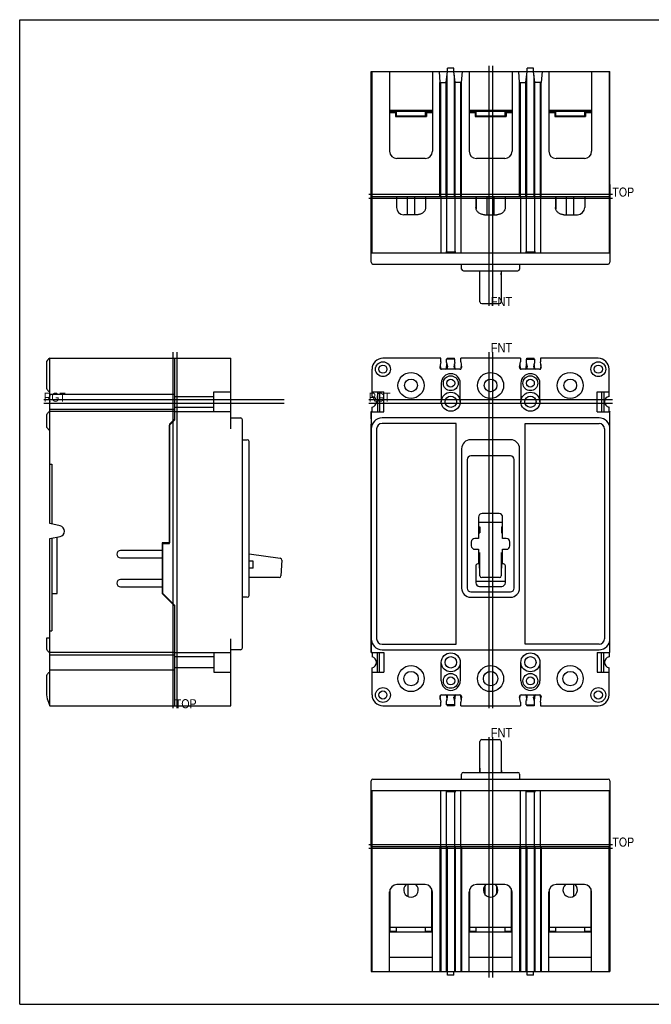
# Model space of a CAD drawing. Extents: x 0 to 22, y 0 to 17.
# Tile 1 of 3: x 0 to 10.9, y 0 to 17. Entities that reach past the tile are written whole.
import ezdxf
from ezdxf.enums import TextEntityAlignment as Align

# ---------------------------------------------------------------- set-up
doc = ezdxf.new("R2010")
doc.units = 0
doc.header["$LTSCALE"] = 1.21
doc.layers.get('0').update_dxf_attribs({"linetype": 'CONTINUOUS'})
doc.styles.add('TEXTSTYLE_0', font='txt', dxfattribs={"width": 0.8})

msp = doc.modelspace()

# ---------------------------------------------------------------- linework, layer by layer
at = {"color": 7, "linetype": 'CONTINUOUS'}
for p, q in [((0, 0), (0, 17)), ((0, 17), (22, 17)), ((0, 0), (22, 0))]:
    msp.add_line(p, q, dxfattribs=at)
at = {"color": 6, "linetype": 'CONTINUOUS'}
for p, q in [((7.391, 16.103), (7.391, 16.165)), ((7.501, 16.165), (7.391, 16.165)), ((7.501, 16.103), (7.501, 16.165)), ((8.766, 16.103), (8.766, 16.165)), ((8.876, 16.165), (8.766, 16.165)), ((8.876, 16.103), (8.876, 16.165)), ((6.071, 13.946), (6.071, 16.103)), ((6.071, 16.103), (8.766, 16.103)), ((6.087, 12.977), (6.087, 16.103)), ((6.389, 16.103), (6.389, 14.728)), ((7.129, 16.103), (7.129, 14.728)), ((7.243, 16.103), (7.259, 15.915)), ((7.368, 15.915), (7.391, 16.103)), ((7.384, 13.946), (7.384, 16.045)), ((7.524, 15.915), (7.501, 16.103)), ((7.508, 13.946), (7.508, 16.045)), ((7.633, 15.915), (7.649, 16.103)), ((7.764, 16.103), (7.764, 14.728)), ((8.504, 16.103), (8.504, 14.728)), ((8.635, 15.915), (8.619, 16.103)), ((8.744, 15.915), (8.767, 16.103)), ((8.76, 13.946), (8.76, 16.045)), ((8.767, 16.103), (10.196, 16.103)), ((8.9, 15.915), (8.877, 16.103)), ((8.884, 13.946), (8.884, 16.045)), ((9.025, 16.103), (9.009, 15.915)), ((9.139, 16.103), (9.139, 14.728)), ((9.879, 16.103), (9.879, 14.728)), ((10.18, 16.103), (10.18, 13.946)), ((10.196, 13.946), (10.196, 16.103)), ((7.259, 13.946), (7.259, 15.915)), ((7.259, 15.915), (7.368, 15.915)), ((7.275, 13.946), (7.275, 15.915)), ((7.368, 13.946), (7.368, 15.915)), ((7.524, 13.946), (7.524, 15.915)), ((7.633, 15.915), (7.524, 15.915)), ((7.617, 13.946), (7.617, 15.915)), ((7.633, 13.946), (7.633, 15.915)), ((8.635, 13.946), (8.635, 15.915)), ((8.635, 15.915), (8.744, 15.915)), ((8.651, 13.946), (8.651, 15.915)), ((8.744, 13.946), (8.744, 15.915)), ((8.9, 13.946), (8.9, 15.915)), ((9.009, 15.915), (8.9, 15.915)), ((8.993, 13.946), (8.993, 15.915)), ((9.009, 13.946), (9.009, 15.915)), ((6.389, 15.439), (7.129, 15.439)), ((6.389, 15.399), (6.493, 15.399)), ((6.493, 15.331), (7.024, 15.331)), ((6.509, 15.337), (6.509, 15.415)), ((7.009, 15.415), (6.509, 15.415)), ((7.009, 15.337), (6.509, 15.337)), ((7.009, 15.337), (7.009, 15.415)), ((7.024, 15.399), (7.129, 15.399)), ((7.764, 15.439), (8.504, 15.439)), ((7.764, 15.399), (7.869, 15.399)), ((7.884, 15.337), (7.884, 15.415)), ((8.384, 15.415), (7.884, 15.415)), ((8.384, 15.337), (7.884, 15.337)), ((8.384, 15.337), (8.384, 15.415)), ((8.4, 15.399), (8.504, 15.399)), ((9.139, 15.439), (9.879, 15.439)), ((9.139, 15.399), (9.244, 15.399)), ((9.244, 15.331), (9.775, 15.331)), ((9.259, 15.337), (9.259, 15.415)), ((9.759, 15.415), (9.259, 15.415)), ((9.759, 15.337), (9.259, 15.337)), ((9.759, 15.337), (9.759, 15.415)), ((9.775, 15.399), (9.879, 15.399)), ((7.004, 14.603), (6.514, 14.603)), ((8.379, 14.603), (7.889, 14.603)), ((9.754, 14.603), (9.264, 14.603)), ((10.196, 14.155), (10.196, 14.04)), ((6.071, 12.811), (6.071, 13.946)), ((6.071, 13.946), (7.274, 13.946)), ((6.697, 13.633), (6.697, 13.946)), ((6.821, 13.946), (6.821, 13.633)), ((7.274, 13.946), (7.274, 12.977)), ((7.275, 13.946), (7.617, 13.946)), ((7.374, 13.946), (7.374, 12.992)), ((7.518, 13.946), (7.518, 12.992)), ((7.618, 13.946), (7.618, 12.977)), ((7.618, 13.946), (8.65, 13.946)), ((8.072, 13.633), (8.072, 13.946)), ((8.196, 13.633), (8.196, 13.946)), ((8.65, 13.946), (8.65, 12.977)), ((8.651, 13.946), (8.993, 13.946)), ((8.75, 13.946), (8.75, 12.992)), ((8.894, 13.946), (8.894, 12.992)), ((8.994, 13.946), (10.196, 13.946)), ((8.994, 13.946), (8.994, 12.977)), ((9.447, 13.633), (9.447, 13.946)), ((9.571, 13.633), (9.571, 13.946)), ((10.181, 13.946), (10.181, 12.977)), ((10.196, 13.946), (10.196, 12.811)), ((6.867, 13.633), (6.634, 13.633)), ((8.026, 13.633), (8.242, 13.633)), ((9.401, 13.633), (9.634, 13.633)), ((6.071, 12.977), (10.196, 12.977)), ((7.36, 12.992), (7.532, 12.992)), ((8.736, 12.992), (8.908, 12.992)), ((6.102, 12.78), (10.165, 12.78)), ((7.634, 12.695), (7.634, 12.78)), ((8.634, 12.78), (8.634, 12.695)), ((7.665, 12.664), (8.603, 12.664)), ((7.95, 12.13), (7.95, 12.664)), ((8.318, 12.664), (8.318, 12.13)), ((7.981, 12.099), (8.287, 12.099)), ((0.461, 11.069), (0.461, 10.665)), ((0.523, 8.301), (0.523, 11.154)), ((0.523, 11.154), (3.649, 11.154)), ((2.68, 10.092), (2.68, 11.154)), ((3.649, 9.935), (3.649, 11.154)), ((7.274, 11.154), (6.275, 11.154)), ((7.274, 11.092), (7.257, 11.003)), ((7.274, 11.092), (7.274, 11.154)), ((7.373, 10.97), (7.378, 11.061)), ((7.374, 11.082), (7.374, 11.139)), ((7.518, 11.139), (7.374, 11.139)), ((7.374, 11.082), (7.39, 11.004)), ((7.383, 11.139), (7.384, 11.154)), ((7.384, 11.154), (7.508, 11.154)), ((7.518, 11.082), (7.501, 11.004)), ((7.509, 11.139), (7.508, 11.154)), ((7.519, 10.97), (7.513, 11.061)), ((7.518, 11.082), (7.518, 11.139)), ((7.618, 11.092), (7.618, 11.154)), ((8.65, 11.154), (7.618, 11.154)), ((7.618, 11.092), (7.634, 11.003)), ((8.633, 11.003), (8.65, 11.092)), ((8.65, 11.154), (8.65, 11.092)), ((8.749, 10.97), (8.754, 11.061)), ((8.75, 11.139), (8.75, 11.082)), ((8.75, 11.139), (8.894, 11.139)), ((8.75, 11.082), (8.766, 11.004)), ((8.759, 11.139), (8.76, 11.154)), ((8.76, 11.154), (8.884, 11.154)), ((8.894, 11.082), (8.877, 11.004)), ((8.885, 11.139), (8.884, 11.154)), ((8.895, 10.97), (8.889, 11.061)), ((8.894, 11.139), (8.894, 11.082)), ((8.994, 11.154), (8.994, 11.092)), ((9.993, 11.154), (8.994, 11.154)), ((9.01, 11.003), (8.994, 11.092)), ((6.087, 10.497), (6.087, 10.966)), ((7.265, 11.046), (7.27, 10.973)), ((7.604, 10.966), (7.288, 10.966)), ((7.626, 11.046), (7.622, 10.973)), ((8.641, 11.046), (8.646, 10.973)), ((8.98, 10.966), (8.664, 10.966)), ((9.002, 11.046), (8.998, 10.973)), ((10.181, 10.497), (10.181, 10.966)), ((7.282, 10.724), (7.282, 10.404)), ((7.61, 10.404), (7.61, 10.724)), ((8.657, 10.724), (8.657, 10.404)), ((8.985, 10.404), (8.985, 10.724)), ((3.352, 10.232), (3.352, 10.576)), ((3.352, 10.576), (3.649, 10.576)), ((6.087, 10.576), (6.29, 10.576)), ((6.18, 10.576), (6.18, 10.232)), ((6.217, 10.576), (6.217, 10.232)), ((6.29, 10.232), (6.29, 10.576)), ((9.977, 10.232), (9.977, 10.576)), ((9.977, 10.576), (10.181, 10.576)), ((10.051, 10.576), (10.051, 10.232)), ((10.087, 10.576), (10.087, 10.232)), ((0.523, 10.534), (2.68, 10.534)), ((2.68, 10.497), (3.352, 10.497)), ((0.523, 10.274), (2.68, 10.274)), ((2.68, 10.234), (0.523, 10.234)), ((2.68, 10.312), (3.352, 10.312)), ((3.649, 10.232), (2.68, 10.232)), ((6.071, 10.107), (6.071, 10.234)), ((6.071, 10.234), (6.087, 10.234)), ((6.071, 10.232), (6.071, 6.076)), ((6.071, 10.232), (6.29, 10.232)), ((6.087, 10.232), (6.087, 10.312)), ((9.977, 10.232), (10.196, 10.232)), ((10.181, 10.232), (10.181, 10.312)), ((10.181, 10.234), (10.196, 10.234)), ((10.196, 10.234), (10.196, 10.232)), ((10.196, 6.076), (10.196, 10.232)), ((0.461, 10.144), (0.461, 9.964)), ((3.649, 10.123), (3.815, 10.123)), ((3.846, 6.154), (3.846, 10.092)), ((10.008, 10.123), (6.259, 10.123)), ((0.461, 9.964), (0.523, 9.902)), ((2.587, 10.014), (2.587, 7.966)), ((6.071, 6.074), (6.071, 10.014)), ((3.846, 9.748), (3.931, 9.748)), ((3.962, 7.06), (3.962, 9.717)), ((8.478, 9.748), (7.79, 9.748)), ((7.634, 9.592), (7.634, 7.185)), ((8.634, 7.185), (8.634, 9.592)), ((7.729, 9.404), (7.729, 7.185)), ((8.478, 9.467), (7.792, 9.467)), ((8.541, 7.185), (8.541, 9.404)), ((0.523, 9.326), (0.554, 9.326)), ((0.554, 9.326), (0.554, 8.294)), ((7.926, 8.412), (7.926, 8.044)), ((8.28, 8.474), (7.988, 8.474)), ((8.342, 8.044), (8.342, 8.412)), ((0.7, 8.26), (0.523, 8.301)), ((7.926, 8.326), (8.342, 8.326)), ((7.926, 8.325), (8.342, 8.325)), ((7.926, 8.243), (7.946, 8.243)), ((7.946, 8.181), (7.926, 8.181)), ((7.944, 8.181), (7.944, 8.148)), ((7.946, 8.243), (7.946, 8.143)), ((8.322, 8.243), (8.322, 8.143)), ((8.322, 8.243), (8.342, 8.243)), ((8.342, 8.181), (8.322, 8.181)), ((8.324, 8.181), (8.324, 8.148)), ((0.523, 8.04), (0.698, 8.076)), ((0.523, 5.154), (0.523, 8.04)), ((0.554, 8.047), (0.554, 6.451)), ((0.649, 7.091), (0.649, 8.066)), ((7.926, 8.044), (7.863, 8.044)), ((7.946, 8.148), (7.926, 8.148)), ((7.926, 8.143), (7.946, 8.143)), ((8.342, 8.148), (8.322, 8.148)), ((8.322, 8.143), (8.342, 8.143)), ((8.405, 8.044), (8.342, 8.044)), ((2.461, 7.835), (1.742, 7.835)), ((2.461, 7.966), (2.461, 7.091)), ((2.587, 7.966), (2.461, 7.966)), ((2.471, 7.092), (2.471, 7.954)), ((2.471, 7.954), (2.586, 7.954)), ((6.071, 7.966), (6.071, 7.966)), ((6.071, 7.835), (6.071, 7.835)), ((7.801, 7.982), (7.801, 7.918)), ((7.863, 7.856), (7.926, 7.856)), ((7.926, 7.856), (7.926, 7.604)), ((8.342, 7.856), (8.405, 7.856)), ((8.342, 7.604), (8.342, 7.856)), ((8.467, 7.918), (8.467, 7.982)), ((1.742, 7.71), (2.461, 7.71)), ((3.962, 7.778), (4.5, 7.701)), ((4.527, 7.669), (4.512, 7.397)), ((6.071, 7.71), (6.071, 7.71)), ((7.95, 7.396), (7.95, 7.802)), ((8.318, 7.802), (8.318, 7.396)), ((4.032, 7.529), (4.032, 7.649)), ((7.879, 7.572), (7.879, 7.278)), ((7.926, 7.604), (7.911, 7.604)), ((7.941, 7.529), (7.941, 7.649)), ((8.327, 7.529), (8.327, 7.649)), ((8.357, 7.604), (8.342, 7.604)), ((8.389, 7.278), (8.389, 7.572)), ((2.461, 7.335), (1.742, 7.335)), ((4.481, 7.367), (3.962, 7.367)), ((6.071, 7.335), (6.071, 7.335)), ((8.287, 7.367), (7.981, 7.367)), ((1.742, 7.21), (2.461, 7.21)), ((6.071, 7.21), (6.071, 7.21)), ((7.879, 7.303), (8.389, 7.303)), ((7.941, 7.216), (8.327, 7.216)), ((0.554, 7.091), (0.649, 7.091)), ((2.68, 6.872), (2.461, 7.091)), ((3.931, 7.029), (3.846, 7.029)), ((6.071, 7.091), (6.071, 7.091)), ((7.79, 7.029), (8.478, 7.029)), ((7.792, 7.122), (8.478, 7.122)), ((2.68, 5.154), (2.68, 6.883)), ((6.071, 6.872), (6.071, 6.872)), ((0.461, 6.321), (0.461, 6.165)), ((0.523, 6.321), (0.461, 6.321)), ((0.523, 6.451), (0.554, 6.451)), ((3.649, 5.154), (3.649, 6.311)), ((3.815, 6.123), (3.649, 6.123)), ((6.259, 6.123), (10.008, 6.123)), ((2.68, 6.074), (0.523, 6.074)), ((0.523, 6.034), (2.68, 6.034)), ((2.68, 6.076), (3.649, 6.076)), ((3.352, 5.997), (2.68, 5.997)), ((3.352, 6.076), (3.352, 5.732)), ((6.071, 6.076), (6.29, 6.076)), ((6.087, 6.074), (6.071, 6.074)), ((6.087, 6.076), (6.087, 5.997)), ((6.18, 5.732), (6.18, 6.076)), ((6.217, 5.732), (6.217, 6.076)), ((6.29, 6.076), (6.29, 5.732)), ((9.977, 6.076), (10.196, 6.076)), ((9.977, 6.076), (9.977, 5.732)), ((10.051, 5.732), (10.051, 6.076)), ((10.087, 5.732), (10.087, 6.076)), ((10.181, 6.076), (10.181, 5.997)), ((10.196, 6.074), (10.181, 6.074)), ((10.196, 6.076), (10.196, 6.074)), ((3.352, 5.812), (2.68, 5.812)), ((6.087, 5.342), (6.087, 5.812)), ((7.282, 5.584), (7.282, 5.904)), ((7.61, 5.904), (7.61, 5.584)), ((8.657, 5.584), (8.657, 5.904)), ((8.985, 5.904), (8.985, 5.584)), ((10.181, 5.342), (10.181, 5.812)), ((0.461, 5.644), (0.461, 5.407)), ((0.523, 5.774), (2.68, 5.774)), ((3.352, 5.732), (3.649, 5.732)), ((6.087, 5.732), (6.29, 5.732)), ((9.977, 5.732), (10.181, 5.732)), ((7.257, 5.306), (7.274, 5.216)), ((7.265, 5.263), (7.27, 5.336)), ((7.288, 5.342), (7.604, 5.342)), ((7.373, 5.339), (7.378, 5.248)), ((7.374, 5.226), (7.39, 5.305)), ((7.518, 5.226), (7.501, 5.305)), ((7.519, 5.339), (7.513, 5.248)), ((7.634, 5.306), (7.618, 5.216)), ((7.626, 5.263), (7.622, 5.336)), ((8.65, 5.216), (8.633, 5.306)), ((8.641, 5.263), (8.646, 5.336)), ((8.664, 5.342), (8.98, 5.342)), ((8.749, 5.339), (8.754, 5.248)), ((8.75, 5.226), (8.766, 5.305)), ((8.894, 5.226), (8.877, 5.305)), ((8.895, 5.339), (8.889, 5.248)), ((8.994, 5.216), (9.01, 5.306)), ((9.002, 5.263), (8.998, 5.336)), ((0.523, 5.154), (3.649, 5.154)), ((6.275, 5.154), (7.274, 5.154)), ((7.274, 5.154), (7.274, 5.216)), ((7.374, 5.169), (7.374, 5.226)), ((7.518, 5.169), (7.374, 5.169)), ((7.383, 5.169), (7.384, 5.154)), ((7.508, 5.154), (7.384, 5.154)), ((7.509, 5.169), (7.508, 5.154)), ((7.518, 5.169), (7.518, 5.226)), ((7.618, 5.154), (7.618, 5.216)), ((7.618, 5.154), (8.65, 5.154)), ((8.65, 5.216), (8.65, 5.154)), ((8.75, 5.169), (8.75, 5.226)), ((8.75, 5.169), (8.894, 5.169)), ((8.759, 5.169), (8.76, 5.154)), ((8.884, 5.154), (8.76, 5.154)), ((8.885, 5.169), (8.884, 5.154)), ((8.894, 5.169), (8.894, 5.226)), ((8.994, 5.216), (8.994, 5.154)), ((8.994, 5.154), (9.993, 5.154)), ((7.95, 4.005), (7.95, 4.539)), ((7.981, 4.57), (8.287, 4.57)), ((8.318, 4.539), (8.318, 4.005)), ((7.634, 3.889), (7.634, 3.974)), ((7.665, 4.005), (8.603, 4.005)), ((8.634, 3.974), (8.634, 3.889)), ((6.071, 2.723), (6.071, 3.858)), ((6.102, 3.889), (10.165, 3.889)), ((10.196, 3.858), (10.196, 2.723)), ((6.071, 3.692), (10.196, 3.692)), ((6.087, 0.566), (6.087, 3.692)), ((7.274, 2.723), (7.274, 3.692)), ((7.36, 3.677), (7.532, 3.677)), ((7.374, 2.723), (7.374, 3.677)), ((7.518, 2.723), (7.518, 3.677)), ((7.618, 2.723), (7.618, 3.692)), ((8.65, 2.723), (8.65, 3.692)), ((8.736, 3.677), (8.908, 3.677)), ((8.75, 2.723), (8.75, 3.677)), ((8.894, 2.723), (8.894, 3.677)), ((8.994, 2.723), (8.994, 3.692)), ((10.181, 3.692), (10.181, 2.723)), ((6.071, 2.723), (6.071, 0.566)), ((6.071, 2.723), (7.274, 2.723)), ((7.259, 2.723), (7.259, 0.566)), ((7.275, 2.723), (7.275, 0.566)), ((7.275, 2.723), (7.617, 2.723)), ((7.368, 2.723), (7.368, 0.566)), ((7.384, 2.723), (7.384, 0.566)), ((7.508, 2.723), (7.508, 0.566)), ((7.524, 2.723), (7.524, 0.566)), ((7.617, 2.723), (7.617, 0.566)), ((7.618, 2.723), (8.65, 2.723)), ((7.633, 2.723), (7.633, 0.566)), ((8.635, 2.723), (8.635, 0.566)), ((8.651, 2.723), (8.993, 2.723)), ((8.651, 2.723), (8.651, 0.566)), ((8.744, 2.723), (8.744, 0.566)), ((8.76, 2.723), (8.76, 0.566)), ((8.884, 2.723), (8.884, 0.566)), ((8.9, 2.723), (8.9, 0.566)), ((8.993, 2.723), (8.993, 0.566)), ((8.994, 2.723), (10.196, 2.723)), ((9.009, 2.723), (9.009, 0.566)), ((10.18, 0.566), (10.18, 2.723)), ((10.196, 2.723), (10.196, 0.566)), ((7.004, 2.066), (6.514, 2.066)), ((6.704, 2.066), (6.704, 1.861)), ((8.379, 2.066), (7.889, 2.066)), ((8.032, 2.045), (8.032, 1.902)), ((8.236, 2.045), (8.236, 1.902)), ((9.754, 2.066), (9.264, 2.066)), ((9.564, 2.066), (9.564, 1.861)), ((6.389, 0.566), (6.389, 1.941)), ((6.4, 1.256), (6.4, 1.99)), ((7.118, 1.256), (7.118, 1.99)), ((7.129, 0.566), (7.129, 1.941)), ((7.764, 0.566), (7.764, 1.941)), ((8.504, 0.566), (8.504, 1.941)), ((9.139, 0.566), (9.139, 1.941)), ((9.15, 1.256), (9.15, 1.99)), ((9.868, 1.256), (9.868, 1.99)), ((9.879, 0.566), (9.879, 1.941)), ((7.118, 1.796), (7.129, 1.796)), ((9.139, 1.796), (9.15, 1.796)), ((7.118, 1.457), (7.129, 1.457)), ((7.764, 1.467), (7.775, 1.467)), ((8.493, 1.467), (8.504, 1.467)), ((9.139, 1.457), (9.15, 1.457)), ((6.389, 1.254), (7.129, 1.254)), ((6.4, 1.332), (7.118, 1.332)), ((6.462, 1.256), (6.4, 1.256)), ((6.509, 1.254), (6.509, 1.332)), ((7.009, 1.254), (7.009, 1.332)), ((7.118, 1.256), (7.056, 1.256)), ((7.764, 1.254), (8.504, 1.254)), ((7.775, 1.332), (8.493, 1.332)), ((7.837, 1.256), (7.775, 1.256)), ((7.884, 1.254), (7.884, 1.332)), ((8.384, 1.254), (8.384, 1.332)), ((8.493, 1.256), (8.431, 1.256)), ((9.139, 1.254), (9.879, 1.254)), ((9.15, 1.332), (9.868, 1.332)), ((9.212, 1.256), (9.15, 1.256)), ((9.259, 1.254), (9.259, 1.332)), ((9.759, 1.254), (9.759, 1.332)), ((9.868, 1.256), (9.806, 1.256)), ((6.389, 0.816), (7.129, 0.816)), ((7.764, 0.816), (8.504, 0.816)), ((9.139, 0.816), (9.879, 0.816)), ((6.071, 0.566), (10.196, 0.566)), ((7.391, 0.504), (7.391, 0.566)), ((7.501, 0.504), (7.501, 0.566)), ((8.766, 0.504), (8.766, 0.566)), ((8.876, 0.504), (8.876, 0.566)), ((7.501, 0.504), (7.391, 0.504)), ((8.876, 0.504), (8.766, 0.504))]:
    msp.add_line(p, q, dxfattribs=at)
at = {"color": 2, "linetype": 'CONTINUOUS'}
for p, q in [((8.101, 16.206), (8.101, 12.057)), ((8.766, 16.103), (8.767, 16.103)), ((6.389, 15.415), (6.509, 15.415)), ((6.493, 15.399), (6.493, 15.331)), ((6.493, 15.337), (6.509, 15.337)), ((7.009, 15.415), (7.129, 15.415)), ((7.009, 15.337), (7.024, 15.337)), ((7.024, 15.399), (7.024, 15.331)), ((7.764, 15.415), (7.884, 15.415)), ((7.869, 15.399), (7.869, 15.331)), ((7.869, 15.337), (7.884, 15.337)), ((7.869, 15.331), (8.4, 15.331)), ((8.384, 15.415), (8.504, 15.415)), ((8.384, 15.337), (8.4, 15.337)), ((8.4, 15.399), (8.4, 15.331)), ((9.139, 15.415), (9.259, 15.415)), ((9.244, 15.399), (9.244, 15.331)), ((9.244, 15.337), (9.259, 15.337)), ((9.759, 15.415), (9.879, 15.415)), ((9.759, 15.337), (9.775, 15.337)), ((9.775, 15.399), (9.775, 15.331)), ((6.509, 13.946), (6.509, 13.758)), ((7.009, 13.946), (7.009, 13.735)), ((7.011, 13.946), (7.011, 13.758)), ((7.881, 13.946), (7.881, 13.758)), ((7.884, 13.946), (7.884, 13.735)), ((8.384, 13.946), (8.384, 13.735)), ((8.386, 13.946), (8.386, 13.758)), ((9.256, 13.946), (9.256, 13.758)), ((9.259, 13.946), (9.259, 13.735)), ((9.759, 13.946), (9.759, 13.758)), ((10.196, 14.04), (10.196, 13.946)), ((10.238, 13.913), (6.029, 13.913)), ((7.95, 12.594), (7.946, 12.664)), ((8.318, 12.594), (8.321, 12.664)), ((2.713, 11.259), (2.713, 5.112)), ((8.101, 11.259), (8.101, 5.112)), ((4.569, 10.371), (0.419, 10.371)), ((10.238, 10.371), (6.029, 10.371)), ((2.586, 9.998), (2.68, 10.092)), ((2.68, 10.107), (2.587, 10.014)), ((6.071, 10.107), (6.071, 10.014)), ((2.586, 7.954), (2.586, 9.998)), ((6.165, 9.935), (6.165, 6.311)), ((7.54, 10.029), (6.259, 10.029)), ((7.54, 6.217), (7.54, 10.029)), ((8.728, 6.217), (8.728, 10.029)), ((8.728, 10.029), (10.008, 10.029)), ((10.102, 9.935), (10.102, 6.311)), ((4.032, 7.649), (3.962, 7.649)), ((4.032, 7.529), (3.962, 7.529)), ((7.95, 7.649), (7.941, 7.649)), ((7.95, 7.529), (7.941, 7.529)), ((8.318, 7.649), (8.327, 7.649)), ((8.318, 7.529), (8.327, 7.529)), ((2.68, 6.883), (2.471, 7.092)), ((6.259, 6.217), (7.54, 6.217)), ((10.008, 6.217), (8.728, 6.217)), ((8.101, 4.612), (8.101, 0.463)), ((7.95, 4.075), (7.946, 4.005)), ((8.318, 4.075), (8.321, 4.005)), ((10.238, 2.756), (6.029, 2.756)), ((10.196, 2.723), (10.196, 2.514)), ((7.775, 1.256), (7.775, 1.99)), ((8.493, 1.256), (8.493, 1.99)), ((6.415, 1.254), (6.415, 1.256)), ((7.103, 1.254), (7.103, 1.256)), ((7.784, 1.256), (7.784, 1.254)), ((7.79, 1.254), (7.79, 1.256)), ((8.478, 1.254), (8.478, 1.256)), ((8.484, 1.256), (8.484, 1.254)), ((9.165, 1.254), (9.165, 1.256)), ((9.853, 1.254), (9.853, 1.256))]:
    msp.add_line(p, q, dxfattribs=at)
at = {"color": 1, "linetype": 'CONTINUOUS'}
for p, q in [((8.167, 16.206), (8.167, 12.057)), ((10.238, 13.979), (6.029, 13.979)), ((2.647, 11.259), (2.647, 5.112)), ((8.167, 11.259), (8.167, 5.112)), ((4.569, 10.437), (0.419, 10.437)), ((10.238, 10.437), (6.029, 10.437)), ((8.167, 4.612), (8.167, 0.463)), ((10.238, 2.69), (6.029, 2.69))]:
    msp.add_line(p, q, dxfattribs=at)
at = {"color": 6, "linetype": 'CONTINUOUS'}
for centre, radius in [((6.274, 10.966), 0.128), ((9.994, 10.966), 0.128), ((6.274, 10.966), 0.07), ((6.759, 10.685), 0.225), ((8.134, 10.685), 0.225), ((9.509, 10.685), 0.225), ((9.994, 10.966), 0.07), ((6.759, 10.685), 0.11), ((7.446, 10.724), 0.128), ((7.446, 10.724), 0.068), ((8.134, 10.685), 0.11), ((8.821, 10.724), 0.128), ((8.821, 10.724), 0.068), ((9.509, 10.685), 0.11), ((7.446, 10.404), 0.164), ((8.821, 10.404), 0.164), ((7.446, 10.404), 0.0985), ((8.821, 10.404), 0.0985), ((7.446, 5.904), 0.164), ((7.446, 5.904), 0.0985), ((8.821, 5.904), 0.164), ((8.821, 5.904), 0.0985), ((6.759, 5.623), 0.225), ((8.134, 5.623), 0.225), ((9.509, 5.623), 0.225), ((6.759, 5.623), 0.125), ((7.446, 5.584), 0.128), ((7.446, 5.584), 0.068), ((8.134, 5.623), 0.125), ((8.821, 5.584), 0.128), ((8.821, 5.584), 0.068), ((9.509, 5.623), 0.125), ((6.274, 5.341), 0.128), ((9.994, 5.341), 0.128), ((6.274, 5.341), 0.07), ((9.994, 5.341), 0.07)]:
    msp.add_circle(centre, radius, dxfattribs=at)
for centre, radius, start, end in [((6.514, 14.728), 0.125, 180, 270), ((7.004, 14.728), 0.125, 270, 360), ((7.889, 14.728), 0.125, 180, 270), ((8.379, 14.728), 0.125, 270, 360), ((9.264, 14.728), 0.125, 180, 270), ((9.754, 14.728), 0.125, 270, 360), ((6.634, 13.758), 0.125, 180, 270), ((9.634, 13.758), 0.125, 270, 360), ((6.102, 12.811), 0.031, 180, 270), ((10.165, 12.811), 0.031, 270, 360), ((7.665, 12.695), 0.031, 180, 270), ((8.603, 12.695), 0.031, 270, 360), ((7.981, 12.13), 0.031, 180, 270), ((8.287, 12.13), 0.031, 270, 360), ((0.551, 11.069), 0.09, 108.1262, 180), ((6.275, 10.966), 0.188, 90, 180), ((9.993, 10.966), 0.188, 0, 90), ((7.288, 10.997), 0.031, 169.5491, 270), ((7.446, 10.724), 0.164, 0, 180), ((7.36, 10.997), 0.031, 270, 11.7385), ((7.532, 10.997), 0.031, 168.2615, 270), ((7.604, 10.997), 0.031, 270, 10.4509), ((8.664, 10.997), 0.031, 169.5491, 270), ((8.821, 10.724), 0.164, 0, 180), ((8.736, 10.997), 0.031, 270, 11.7385), ((8.908, 10.997), 0.031, 168.2615, 270), ((8.98, 10.997), 0.031, 270, 10.4509), ((6.071, 10.404), 0.094, 279.4911, 80.5089), ((10.196, 10.404), 0.094, 99.4911, 260.5089), ((3.815, 10.092), 0.031, 0, 90), ((6.259, 9.935), 0.188, 90, 180), ((10.008, 9.935), 0.188, 0, 90), ((3.931, 9.717), 0.031, 0, 90), ((7.79, 9.592), 0.156, 90, 180), ((8.478, 9.592), 0.156, 0, 90), ((7.792, 9.404), 0.063, 90, 180), ((8.478, 9.404), 0.063, 0, 90), ((7.988, 8.412), 0.062, 90, 180), ((8.28, 8.412), 0.062, 0, 90), ((0.679, 8.168), 0.094, 281.6056, 76.843), ((7.863, 7.982), 0.062, 90, 180), ((8.405, 7.982), 0.062, 0, 90), ((1.742, 7.772), 0.0625, 90, 270), ((7.863, 7.918), 0.062, 180, 270), ((8.405, 7.918), 0.062, 270, 360), ((4.496, 7.67), 0.031, 356.8, 81.8541), ((7.911, 7.572), 0.032, 90, 180), ((8.357, 7.572), 0.032, 0, 90), ((1.742, 7.272), 0.0625, 90, 270), ((4.481, 7.398), 0.031, 270, 356.8), ((7.981, 7.398), 0.031, 180, 270), ((8.287, 7.398), 0.031, 270, 360), ((7.79, 7.185), 0.156, 180, 270), ((7.792, 7.185), 0.063, 180, 270), ((7.941, 7.278), 0.062, 180, 270), ((8.327, 7.278), 0.062, 270, 360), ((8.478, 7.185), 0.156, 270, 360), ((8.478, 7.185), 0.063, 270, 360), ((3.931, 7.06), 0.031, 270, 360), ((6.259, 6.311), 0.188, 180, 270), ((10.008, 6.311), 0.188, 270, 360), ((3.815, 6.154), 0.031, 270, 360), ((6.071, 5.904), 0.094, 279.4911, 80.5089), ((10.196, 5.904), 0.094, 99.4911, 260.5089), ((7.446, 5.584), 0.164, 180, 360), ((8.821, 5.584), 0.164, 180, 360), ((1.007, 5.407), 0.546, 180, 207.5699), ((6.275, 5.342), 0.188, 180, 270), ((7.288, 5.311), 0.031, 90, 190.4509), ((7.36, 5.311), 0.031, 348.2615, 90), ((7.532, 5.311), 0.031, 90, 191.7385), ((7.604, 5.311), 0.031, 349.5491, 90), ((8.664, 5.311), 0.031, 90, 190.4509), ((8.736, 5.311), 0.031, 348.2615, 90), ((8.908, 5.311), 0.031, 90, 191.7385), ((8.98, 5.311), 0.031, 349.5491, 90), ((9.993, 5.342), 0.188, 270, 360), ((7.981, 4.539), 0.031, 90, 180), ((8.287, 4.539), 0.031, 0, 90), ((7.665, 3.974), 0.031, 90, 180), ((8.603, 3.974), 0.031, 0, 90), ((6.102, 3.858), 0.031, 90, 180), ((10.165, 3.858), 0.031, 0, 90), ((6.514, 1.941), 0.125, 90, 180), ((6.759, 1.973), 0.125, 131.633, 48.367), ((7.004, 1.941), 0.125, 0, 90), ((7.889, 1.941), 0.125, 90, 180), ((8.134, 1.973), 0.125, 131.633, 48.367), ((8.379, 1.941), 0.125, 0, 90), ((9.264, 1.941), 0.125, 90, 180), ((9.509, 1.973), 0.125, 131.633, 48.367), ((9.754, 1.941), 0.125, 0, 90)]:
    msp.add_arc(centre, radius, start, end, dxfattribs=at)
at = {"color": 2, "linetype": 'CONTINUOUS'}
for centre, start, end in [((6.259, 9.935), 90, 180), ((10.008, 9.935), 0, 90), ((6.259, 6.311), 180, 270), ((10.008, 6.311), 270, 360)]:
    msp.add_arc(centre, 0.094, start, end, dxfattribs=at)
at = {"color": 6, "linetype": 'CONTINUOUS'}
for points, knots in [([(7.008, 13.732), (7.006, 13.725), (7.002, 13.711), (6.99, 13.692), (6.975, 13.674), (6.956, 13.659), (6.936, 13.647), (6.913, 13.639), (6.89, 13.634), (6.875, 13.633), (6.867, 13.633)], [0, 0, 0, 0, 0.108098, 0.236215, 0.364106, 0.491739, 0.618683, 0.745462, 0.872393, 1, 1, 1, 1]), ([(8.026, 13.633), (8.018, 13.633), (8.002, 13.634), (7.979, 13.639), (7.957, 13.647), (7.936, 13.659), (7.918, 13.674), (7.902, 13.692), (7.891, 13.711), (7.886, 13.725), (7.885, 13.732)], [0, 0, 0, 0, 0.127699, 0.254825, 0.381803, 0.508834, 0.636383, 0.764074, 0.891994, 1, 1, 1, 1]), ([(8.383, 13.732), (8.381, 13.725), (8.377, 13.711), (8.365, 13.692), (8.35, 13.674), (8.331, 13.659), (8.311, 13.647), (8.288, 13.639), (8.265, 13.634), (8.25, 13.633), (8.242, 13.633)], [0, 0, 0, 0, 0.108098, 0.236215, 0.364106, 0.491739, 0.618683, 0.745462, 0.872393, 1, 1, 1, 1]), ([(9.401, 13.633), (9.393, 13.633), (9.377, 13.634), (9.354, 13.639), (9.332, 13.647), (9.311, 13.659), (9.293, 13.674), (9.277, 13.692), (9.266, 13.711), (9.261, 13.725), (9.26, 13.732)], [0, 0, 0, 0, 0.127699, 0.254826, 0.381805, 0.508837, 0.636385, 0.764075, 0.891995, 1, 1, 1, 1]), ([(0.461, 10.665), (0.461, 10.655), (0.464, 10.635), (0.477, 10.608), (0.497, 10.586), (0.514, 10.577), (0.523, 10.573)], [0, 0, 0, 0, 0.257627, 0.511804, 0.758589, 1, 1, 1, 1]), ([(0.522, 10.235), (0.514, 10.232), (0.497, 10.222), (0.477, 10.201), (0.464, 10.174), (0.461, 10.154), (0.461, 10.144)], [0, 0, 0, 0, 0.237859, 0.4858, 0.741166, 1, 1, 1, 1]), ([(0.461, 6.165), (0.461, 6.155), (0.464, 6.135), (0.477, 6.108), (0.497, 6.086), (0.514, 6.077), (0.522, 6.073)], [0, 0, 0, 0, 0.258834, 0.5142, 0.762141, 1, 1, 1, 1]), ([(0.523, 5.735), (0.514, 5.732), (0.497, 5.723), (0.477, 5.701), (0.464, 5.674), (0.461, 5.654), (0.461, 5.644)], [0, 0, 0, 0, 0.241411, 0.488196, 0.742373, 1, 1, 1, 1]), ([(6.501, 1.254), (6.499, 1.254), (6.495, 1.255), (6.488, 1.255), (6.48, 1.256), (6.471, 1.256), (6.465, 1.256), (6.462, 1.256)], [0, 0, 0, 0, 0.144224, 0.325491, 0.536324, 0.765257, 1, 1, 1, 1]), ([(7.056, 1.256), (7.053, 1.256), (7.047, 1.256), (7.038, 1.256), (7.03, 1.255), (7.023, 1.255), (7.018, 1.254), (7.017, 1.254)], [0, 0, 0, 0, 0.23618, 0.464079, 0.673594, 0.854789, 1, 1, 1, 1]), ([(7.876, 1.254), (7.874, 1.254), (7.87, 1.255), (7.863, 1.255), (7.855, 1.256), (7.846, 1.256), (7.84, 1.256), (7.837, 1.256)], [0, 0, 0, 0, 0.144224, 0.325491, 0.536324, 0.765257, 1, 1, 1, 1]), ([(8.431, 1.256), (8.428, 1.256), (8.422, 1.256), (8.413, 1.256), (8.405, 1.255), (8.398, 1.255), (8.393, 1.254), (8.392, 1.254)], [0, 0, 0, 0, 0.23618, 0.464079, 0.673594, 0.854789, 1, 1, 1, 1]), ([(9.251, 1.254), (9.249, 1.254), (9.245, 1.255), (9.238, 1.255), (9.23, 1.256), (9.221, 1.256), (9.215, 1.256), (9.212, 1.256)], [0, 0, 0, 0, 0.144224, 0.325491, 0.536324, 0.765257, 1, 1, 1, 1]), ([(9.806, 1.256), (9.803, 1.256), (9.797, 1.256), (9.788, 1.256), (9.78, 1.255), (9.773, 1.255), (9.768, 1.254), (9.767, 1.254)], [0, 0, 0, 0, 0.23618, 0.464079, 0.673594, 0.854789, 1, 1, 1, 1])]:
    msp.add_open_spline(points, degree=3, knots=knots, dxfattribs=at)
for points in [[(7.009, 13.735), (7.009, 13.734), (7.008, 13.733), (7.008, 13.732)], [(7.885, 13.732), (7.884, 13.733), (7.884, 13.734), (7.884, 13.735)], [(8.384, 13.735), (8.384, 13.734), (8.383, 13.733), (8.383, 13.732)], [(9.26, 13.732), (9.259, 13.733), (9.259, 13.734), (9.259, 13.735)], [(0.523, 10.235), (0.523, 10.235), (0.523, 10.235), (0.522, 10.235)]]:
    msp.add_open_spline(points, degree=3, dxfattribs=at)
at = {"color": 2, "linetype": 'CONTINUOUS'}
for points, knots in [([(7.011, 13.758), (7.011, 13.755), (7.011, 13.749), (7.01, 13.741), (7.01, 13.737), (7.009, 13.735)], [0, 0, 0, 0, 0.390561, 0.780558, 1, 1, 1, 1]), ([(7.883, 13.735), (7.883, 13.737), (7.882, 13.741), (7.882, 13.749), (7.881, 13.755), (7.881, 13.758)], [0, 0, 0, 0, 0.219442, 0.609439, 1, 1, 1, 1]), ([(8.386, 13.758), (8.386, 13.755), (8.386, 13.749), (8.385, 13.741), (8.385, 13.737), (8.384, 13.735)], [0, 0, 0, 0, 0.390561, 0.780558, 1, 1, 1, 1]), ([(9.258, 13.735), (9.258, 13.737), (9.257, 13.741), (9.257, 13.749), (9.256, 13.755), (9.256, 13.758)], [0, 0, 0, 0, 0.219442, 0.609439, 1, 1, 1, 1])]:
    msp.add_open_spline(points, degree=3, knots=knots, dxfattribs=at)

# ---------------------------------------------------------------- texts
at = {"color": 2, "linetype": 'CONTINUOUS', "style": 'TEXTSTYLE_0'}
for s, p, p2 in [('TOP', (10.238, 13.946), (10.613, 13.946)), ('FNT', (8.134, 12.057), (8.509, 12.057)), ('FNT', (8.134, 11.259), (8.509, 11.259)), ('RGT', (0.419, 10.404), (0.794, 10.404)), ('RGT', (6.029, 10.404), (6.404, 10.404)), ('TOP', (2.68, 5.112), (3.055, 5.112)), ('FNT', (8.134, 4.612), (8.509, 4.612)), ('TOP', (10.238, 2.723), (10.613, 2.723))]:
    msp.add_text(s, height=0.1562, dxfattribs=at).set_placement(p, p2, align=Align.FIT)

doc.saveas('drawing.dxf')
